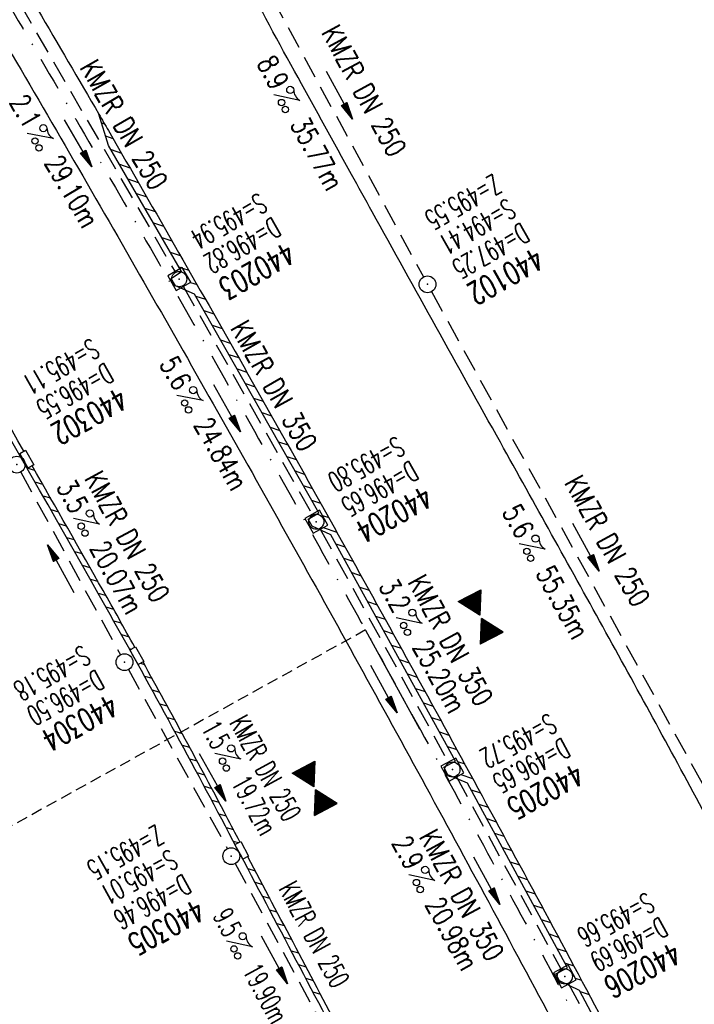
# Model space of a CAD drawing. Extents: x 459406 to 461721, y 413308 to 423218.
# Tile 214 of 256: x 460824 to 460884, y 421325 to 421413. Entities that reach past the tile are written whole.
import ezdxf
from ezdxf.enums import TextEntityAlignment as Align

# ---------------------------------------------------------------- set-up
doc = ezdxf.new("R2010")
doc.units = 0
doc.header["$LTSCALE"] = 2
doc.header["$MEASUREMENT"] = 0
for name, pattern in [('AUSGEZOGEN', [0]), ('GESTRICH-X2', [1.5, 1, -0.5]), ('GESTRICHELT', [0.75, 0.5, -0.25]), ('STRICHPT-X3', [3, 1.5, -0.75, 0, -0.75])]:
    doc.linetypes.add(name, pattern=pattern)
doc.layers.get('0').update_dxf_attribs({"linetype": 'AUSGEZOGEN'})
for name, color, linetype in [('ACHSE', 1, 'STRICHPT-X3'), ('BW-SCHRIFT', 1, 'AUSGEZOGEN'), ('FBR', 8, 'CONTINUOUS'), ('GEF', 7, 'AUSGEZOGEN'), ('HEKTOM', 1, 'GESTRICHELT'), ('KANAL', 7, 'GESTRICH-X2'), ('PFEIL', 7, 'CONTINUOUS'), ('RINNE', 200, 'CONTINUOUS'), ('SCHACHTNR', 6, 'CONTINUOUS'), ('SCHLITZRINNE', 200, 'AUSGEZOGEN'), ('SCHSYMBOL', 7, 'AUSGEZOGEN'), ('TEXTO', 4, 'CONTINUOUS'), ('TEXTU', 4, 'CONTINUOUS')]:
    doc.layers.add(name, color=color, linetype=linetype)
doc.styles.add('ROMANS', font='romans.shx', dxfattribs={"width": 0.8})

# ---------------------------------------------------------------- blocks, each defined once
blk = doc.blocks.new('PROM')
blk.add_line((1.566, 1.817), (0.019, 0.015))
for centre, radius in [((0.317, 1.51), 0.317), ((0.943, 0.291), 0.283), ((1.645, 0.287), 0.283)]:
    blk.add_circle(centre, radius)
blk.add_arc((0.992, 2.682), 1.033, 239.14139, 303.35492)
blk = doc.blocks.new('PFEIL2')
at = {"color": 0}
for p, q in [((0.88, 0.002), (-2.401, -0.012)), ((0.881, -0.271), (0.879, 0.276)), ((0.879, 0.276), (2.429, 0.009)), ((0.911, 0.27), (0.879, 0.265)), ((0.965, 0.261), (0.879, 0.246)), ((1.019, 0.252), (0.879, 0.228)), ((1.073, 0.242), (0.879, 0.209)), ((1.127, 0.233), (0.879, 0.191)), ((1.181, 0.224), (0.879, 0.172)), ((1.235, 0.214), (0.879, 0.154)), ((1.289, 0.205), (0.879, 0.135)), ((1.343, 0.196), (0.879, 0.117)), ((1.397, 0.187), (0.879, 0.098)), ((1.451, 0.177), (0.879, 0.08)), ((1.505, 0.168), (0.879, 0.061)), ((1.559, 0.159), (0.88, 0.043)), ((1.613, 0.149), (0.88, 0.024)), ((1.668, 0.14), (0.88, 0.006)), ((1.722, 0.131), (0.88, -0.013)), ((1.776, 0.121), (0.88, -0.031)), ((1.83, 0.112), (0.88, -0.05)), ((1.884, 0.103), (0.88, -0.068)), ((1.938, 0.094), (0.88, -0.087)), ((1.992, 0.084), (0.88, -0.105)), ((2.046, 0.075), (0.88, -0.124)), ((2.1, 0.066), (0.88, -0.142)), ((2.154, 0.056), (0.88, -0.161)), ((2.208, 0.047), (0.88, -0.179)), ((2.262, 0.038), (0.881, -0.198)), ((2.316, 0.029), (0.881, -0.216)), ((2.37, 0.019), (0.881, -0.235)), ((2.424, 0.01), (0.881, -0.253)), ((2.429, 0.009), (0.881, -0.271))]:
    blk.add_line(p, q, dxfattribs=at)
blk = doc.blocks.new('GST')
at = {"color": 0}
blk.add_circle((0, 0), 0.75, dxfattribs=at)
blk.add_point((0, 0), dxfattribs=at)
blk = doc.blocks.new('10')
blk.add_blockref('GST', (0, 0))
blk = doc.blocks.new('20')
blk.add_lwpolyline([(-0.754, -0.751), (0.754, -0.751), (0.754, 0.75), (-0.754, 0.75)], close=True)
blk.add_circle((0, 0), 0.676)
blk.add_point((0, 0))
blk = doc.blocks.new('A$C599051EF')
for p in [(460838.521, 421389.641), (460850.738, 421368.016), (460862.864, 421345.93), (460872.878, 421327.496)]:
    blk.add_point(p)
at = {"layer": 'RINNE'}
for p, q in [((460831.598, 421403.57), (460831.854, 421403.485)), ((460831.966, 421402.394), (460832.611, 421402.179)), ((460832.447, 421401.18), (460833.366, 421400.874)), ((460833.201, 421399.875), (460834.12, 421399.569)), ((460833.956, 421398.57), (460834.873, 421398.264)), ((460834.71, 421397.265), (460835.625, 421396.96)), ((460835.465, 421395.96), (460836.376, 421395.657)), ((460836.219, 421394.655), (460837.125, 421394.354)), ((460836.974, 421393.35), (460837.873, 421393.051)), ((460837.728, 421392.045), (460838.619, 421391.748)), ((460838.482, 421390.74), (460838.761, 421390.647)), ((460838.821, 421390.627), (460839.364, 421390.447)), ((460839.517, 421389.342), (460840.108, 421389.145)), ((460839.987, 421388.131), (460840.851, 421387.844)), ((460840.725, 421386.832), (460841.592, 421386.543)), ((460841.462, 421385.533), (460842.333, 421385.243)), ((460842.2, 421384.233), (460843.071, 421383.943)), ((460842.937, 421382.934), (460843.809, 421382.644)), ((460843.675, 421381.635), (460844.545, 421381.345)), ((460844.413, 421380.335), (460845.28, 421380.046)), ((460845.15, 421379.036), (460846.014, 421378.748)), ((460845.888, 421377.737), (460846.747, 421377.451)), ((460846.625, 421376.437), (460847.478, 421376.153)), ((460847.363, 421375.138), (460848.208, 421374.857)), ((460848.101, 421373.838), (460848.937, 421373.56)), ((460848.838, 421372.539), (460849.664, 421372.264)), ((460849.576, 421371.24), (460850.391, 421370.969)), ((460850.313, 421369.94), (460851.116, 421369.673)), ((460851.293, 421368.561), (460851.84, 421368.379)), ((460851.343, 421367.49), (460852.562, 421367.084)), ((460852.469, 421366.061), (460853.283, 421365.79)), ((460853.18, 421364.771), (460854.003, 421364.497)), ((460853.89, 421363.48), (460854.722, 421363.204)), ((460854.601, 421362.19), (460855.44, 421361.911)), ((460855.312, 421360.899), (460856.156, 421360.619)), ((460856.023, 421359.609), (460856.871, 421359.327)), ((460856.734, 421358.318), (460857.585, 421358.035)), ((460857.445, 421357.028), (460858.298, 421356.744)), ((460858.156, 421355.737), (460859.009, 421355.454)), ((460858.867, 421354.447), (460859.72, 421354.163)), ((460859.578, 421353.156), (460860.429, 421352.873)), ((460860.289, 421351.866), (460861.137, 421351.584)), ((460861, 421350.575), (460861.843, 421350.295)), ((460861.711, 421349.285), (460862.549, 421349.006)), ((460862.422, 421347.994), (460863.253, 421347.718)), ((460863.332, 421346.638), (460863.956, 421346.43)), ((460863.625, 421345.486), (460864.658, 421345.143)), ((460864.537, 421344.129), (460865.359, 421343.855)), ((460865.231, 421342.844), (460866.058, 421342.569)), ((460865.925, 421341.559), (460866.757, 421341.282)), ((460866.619, 421340.274), (460867.454, 421339.997)), ((460867.314, 421338.989), (460868.15, 421338.711)), ((460868.008, 421337.704), (460868.844, 421337.426)), ((460868.702, 421336.42), (460869.538, 421336.141)), ((460869.396, 421335.135), (460870.231, 421334.857)), ((460870.09, 421333.85), (460870.922, 421333.573)), ((460870.784, 421332.565), (460871.612, 421332.289)), ((460871.478, 421331.28), (460872.301, 421331.006)), ((460872.172, 421329.995), (460872.989, 421329.723)), ((460872.866, 421328.71), (460873.675, 421328.441)), ((460873.811, 421327.342), (460874.361, 421327.159)), ((460874.245, 421326.143), (460875.045, 421325.877))]:
    blk.add_line(p, q, dxfattribs=at)
at = {"layer": 'SCHSYMBOL'}
for points in [[(460837.495, 421389.923), (460838.243, 421388.613), (460839.546, 421389.359), (460838.798, 421390.668)], [(460849.715, 421368.308), (460850.45, 421366.991), (460851.76, 421367.723), (460851.025, 421369.04)], [(460861.844, 421346.232), (460862.566, 421344.908), (460863.883, 421345.627), (460863.161, 421346.951)], [(460871.86, 421327.807), (460872.571, 421326.477), (460873.895, 421327.184), (460873.184, 421328.514)]]:
    blk.add_lwpolyline(points, close=True, dxfattribs=at)
for centre in [(460838.521, 421389.641), (460850.738, 421368.016), (460862.864, 421345.93), (460872.878, 421327.496)]:
    blk.add_circle(centre, 0.676, dxfattribs=at)
blk = doc.blocks.new('*X12')
at = {"color": 0}
for p, q in [((379.636, 182.407), (379.645, 182.415)), ((379.64, 182.401), (379.654, 182.415)), ((379.643, 182.395), (379.663, 182.415)), ((379.646, 182.39), (379.672, 182.415)), ((379.649, 182.384), (379.68, 182.415)), ((379.653, 182.379), (379.689, 182.415)), ((379.656, 182.373), (379.698, 182.415)), ((379.659, 182.367), (379.707, 182.415)), ((379.662, 182.362), (379.716, 182.415)), ((379.665, 182.356), (379.725, 182.415)), ((379.669, 182.351), (379.733, 182.415)), ((379.672, 182.345), (379.742, 182.415)), ((379.675, 182.339), (379.751, 182.415)), ((379.678, 182.334), (379.76, 182.415)), ((379.682, 182.328), (379.769, 182.415)), ((379.685, 182.323), (379.778, 182.415)), ((379.688, 182.317), (379.786, 182.415)), ((379.691, 182.311), (379.795, 182.415)), ((379.695, 182.306), (379.804, 182.415)), ((379.698, 182.3), (379.813, 182.415)), ((379.701, 182.295), (379.822, 182.415)), ((379.704, 182.289), (379.831, 182.415)), ((379.708, 182.283), (379.839, 182.415)), ((379.711, 182.278), (379.848, 182.415)), ((379.714, 182.272), (379.857, 182.415)), ((379.717, 182.267), (379.866, 182.415)), ((379.72, 182.261), (379.875, 182.415)), ((379.724, 182.255), (379.884, 182.415)), ((379.727, 182.25), (379.892, 182.415)), ((379.73, 182.244), (379.901, 182.415)), ((379.733, 182.239), (379.91, 182.415)), ((379.737, 182.233), (379.919, 182.415)), ((379.74, 182.227), (379.928, 182.415)), ((379.743, 182.222), (379.937, 182.415)), ((379.746, 182.216), (379.946, 182.415)), ((379.75, 182.21), (379.954, 182.415)), ((379.753, 182.205), (379.963, 182.415)), ((379.756, 182.199), (379.972, 182.415)), ((379.759, 182.194), (379.981, 182.415)), ((379.763, 182.188), (379.99, 182.415)), ((379.766, 182.182), (379.999, 182.415)), ((379.769, 182.177), (380.007, 182.415)), ((379.772, 182.171), (380.016, 182.415)), ((379.775, 182.166), (380.025, 182.415)), ((379.779, 182.16), (380.034, 182.415)), ((379.782, 182.154), (380.043, 182.415)), ((379.785, 182.149), (380.052, 182.415)), ((379.788, 182.143), (380.06, 182.415)), ((379.792, 182.138), (380.069, 182.415)), ((379.795, 182.132), (380.078, 182.415)), ((379.798, 182.126), (380.087, 182.415)), ((379.801, 182.121), (380.096, 182.415)), ((379.805, 182.115), (380.105, 182.415)), ((379.808, 182.11), (380.113, 182.415)), ((379.811, 182.104), (380.122, 182.415)), ((379.814, 182.098), (380.131, 182.415)), ((379.818, 182.093), (380.14, 182.415)), ((379.821, 182.087), (380.149, 182.415)), ((379.824, 182.082), (380.158, 182.415)), ((379.827, 182.076), (380.166, 182.415)), ((379.83, 182.07), (380.175, 182.415)), ((379.834, 182.065), (380.184, 182.415)), ((379.837, 182.059), (380.193, 182.415)), ((379.84, 182.054), (380.202, 182.415)), ((379.843, 182.048), (380.211, 182.415)), ((379.847, 182.042), (380.22, 182.415)), ((379.85, 182.037), (380.228, 182.415)), ((379.853, 182.031), (380.237, 182.415)), ((379.856, 182.026), (380.246, 182.415)), ((379.86, 182.02), (380.255, 182.415)), ((379.863, 182.014), (380.264, 182.415)), ((379.866, 182.009), (380.273, 182.415)), ((379.869, 182.003), (380.281, 182.415)), ((379.873, 181.998), (380.29, 182.415)), ((379.876, 181.992), (380.299, 182.415)), ((379.879, 181.986), (380.308, 182.415)), ((379.882, 181.981), (380.317, 182.415)), ((379.885, 181.975), (380.326, 182.415)), ((379.889, 181.97), (380.334, 182.415)), ((379.892, 181.964), (380.343, 182.415)), ((379.895, 181.958), (380.352, 182.415)), ((379.898, 181.953), (380.361, 182.415)), ((379.902, 181.947), (380.37, 182.415)), ((379.905, 181.942), (380.379, 182.415)), ((379.908, 181.936), (380.387, 182.415)), ((379.911, 181.93), (380.396, 182.415)), ((379.915, 181.925), (380.405, 182.415)), ((379.918, 181.919), (380.414, 182.415)), ((379.921, 181.914), (380.423, 182.415)), ((379.924, 181.908), (380.432, 182.415)), ((379.928, 181.902), (380.44, 182.415)), ((379.931, 181.897), (380.449, 182.415)), ((379.934, 181.891), (380.458, 182.415)), ((379.937, 181.885), (380.467, 182.415)), ((379.94, 181.88), (380.476, 182.415)), ((379.944, 181.874), (380.485, 182.415)), ((379.947, 181.869), (380.494, 182.415)), ((379.95, 181.863), (380.502, 182.415)), ((379.953, 181.857), (380.511, 182.415)), ((379.957, 181.852), (380.52, 182.415)), ((379.96, 181.846), (380.529, 182.415)), ((379.963, 181.841), (380.538, 182.415)), ((379.966, 181.835), (380.547, 182.415)), ((379.97, 181.829), (380.555, 182.415)), ((379.973, 181.824), (380.564, 182.415)), ((379.976, 181.818), (380.573, 182.415)), ((379.979, 181.813), (380.582, 182.415)), ((379.983, 181.807), (380.591, 182.415)), ((379.986, 181.801), (380.6, 182.415)), ((379.989, 181.796), (380.608, 182.415)), ((379.992, 181.79), (380.617, 182.415)), ((379.995, 181.785), (380.626, 182.415)), ((379.999, 181.779), (380.635, 182.415)), ((380.002, 181.773), (380.644, 182.415)), ((380.005, 181.768), (380.653, 182.415)), ((380.008, 181.762), (380.661, 182.415)), ((380.012, 181.757), (380.67, 182.415)), ((380.015, 181.751), (380.679, 182.415)), ((380.018, 181.745), (380.688, 182.415)), ((380.021, 181.74), (380.697, 182.415)), ((380.025, 181.734), (380.706, 182.415)), ((380.028, 181.729), (380.714, 182.415)), ((380.031, 181.723), (380.723, 182.415)), ((380.034, 181.717), (380.732, 182.415)), ((380.038, 181.712), (380.741, 182.415)), ((380.041, 181.706), (380.75, 182.415)), ((380.044, 181.701), (380.759, 182.415)), ((380.047, 181.695), (380.768, 182.415)), ((380.05, 181.689), (380.776, 182.415)), ((380.054, 181.684), (380.785, 182.415)), ((380.057, 181.678), (380.794, 182.415)), ((380.06, 181.673), (380.803, 182.415)), ((380.063, 181.667), (380.812, 182.415)), ((380.067, 181.661), (380.821, 182.415)), ((380.07, 181.656), (380.829, 182.415)), ((380.073, 181.65), (380.838, 182.415)), ((380.076, 181.645), (380.847, 182.415)), ((380.08, 181.639), (380.856, 182.415)), ((380.083, 181.633), (380.865, 182.415)), ((380.086, 181.628), (380.874, 182.415)), ((380.089, 181.622), (380.882, 182.415)), ((380.093, 181.617), (380.891, 182.415)), ((380.096, 181.611), (380.9, 182.415)), ((380.099, 181.605), (380.909, 182.415)), ((380.102, 181.6), (380.918, 182.415)), ((380.105, 181.594), (380.927, 182.415)), ((380.109, 181.588), (380.935, 182.415)), ((380.112, 181.583), (380.944, 182.415)), ((380.115, 181.577), (380.953, 182.415)), ((380.118, 181.572), (380.962, 182.415)), ((380.122, 181.566), (380.971, 182.415)), ((380.125, 181.56), (380.98, 182.415)), ((380.128, 181.555), (380.988, 182.415)), ((380.131, 181.549), (380.997, 182.415)), ((380.135, 181.544), (381.006, 182.415)), ((380.138, 181.538), (381.015, 182.415)), ((380.141, 181.532), (381.024, 182.415)), ((380.144, 181.527), (381.033, 182.415)), ((380.148, 181.521), (381.042, 182.415)), ((380.151, 181.516), (381.05, 182.415)), ((380.154, 181.51), (381.059, 182.415)), ((380.157, 181.504), (381.068, 182.415)), ((380.16, 181.499), (381.077, 182.415)), ((380.164, 181.493), (381.086, 182.415)), ((380.167, 181.488), (381.095, 182.415)), ((380.17, 181.482), (381.103, 182.415)), ((380.173, 181.476), (381.112, 182.415)), ((380.177, 181.471), (381.121, 182.415)), ((380.18, 181.465), (381.13, 182.415)), ((380.183, 181.46), (381.139, 182.415)), ((380.186, 181.454), (381.148, 182.415)), ((380.19, 181.448), (381.156, 182.415)), ((380.193, 181.443), (381.165, 182.415)), ((380.196, 181.437), (381.174, 182.415)), ((380.199, 181.432), (381.183, 182.415)), ((380.203, 181.426), (381.192, 182.415)), ((380.206, 181.42), (381.201, 182.415)), ((380.209, 181.415), (381.209, 182.415)), ((380.212, 181.409), (381.218, 182.415)), ((380.215, 181.404), (381.227, 182.415)), ((380.219, 181.398), (381.236, 182.415)), ((380.222, 181.392), (381.245, 182.415)), ((380.225, 181.387), (381.254, 182.415)), ((380.228, 181.381), (381.262, 182.415)), ((380.232, 181.376), (381.271, 182.415)), ((380.235, 181.37), (381.28, 182.415)), ((380.238, 181.364), (381.289, 182.415)), ((380.241, 181.359), (381.298, 182.415)), ((380.245, 181.353), (381.307, 182.415)), ((380.248, 181.348), (381.316, 182.415)), ((380.251, 181.342), (381.324, 182.415)), ((380.254, 181.336), (381.333, 182.415)), ((380.258, 181.331), (381.342, 182.415)), ((380.261, 181.325), (381.351, 182.415)), ((380.27, 181.308), (381.344, 182.382)), ((380.274, 181.303), (381.332, 182.361)), ((380.277, 181.297), (381.32, 182.34)), ((380.28, 181.292), (381.308, 182.32)), ((380.283, 181.286), (381.296, 182.299)), ((380.287, 181.28), (381.284, 182.278)), ((380.29, 181.275), (381.272, 182.257)), ((380.293, 181.269), (381.26, 182.236)), ((380.296, 181.263), (381.248, 182.215)), ((380.3, 181.258), (381.236, 182.194)), ((380.303, 181.252), (381.224, 182.173)), ((380.306, 181.247), (381.212, 182.152)), ((380.309, 181.241), (381.2, 182.131)), ((380.313, 181.235), (381.187, 182.11)), ((380.316, 181.23), (381.175, 182.089)), ((380.319, 181.224), (381.163, 182.069)), ((380.322, 181.219), (381.151, 182.048)), ((380.325, 181.213), (381.139, 182.027)), ((380.329, 181.207), (381.127, 182.006)), ((380.332, 181.202), (381.115, 181.985)), ((380.335, 181.196), (381.103, 181.964)), ((380.338, 181.191), (381.091, 181.943)), ((380.342, 181.185), (381.079, 181.922)), ((380.345, 181.179), (381.067, 181.901)), ((380.348, 181.174), (381.055, 181.88)), ((380.351, 181.168), (381.043, 181.859)), ((380.355, 181.163), (381.031, 181.839)), ((380.358, 181.157), (381.018, 181.818)), ((380.361, 181.151), (381.006, 181.797)), ((380.364, 181.146), (380.994, 181.776)), ((380.368, 181.14), (380.982, 181.755)), ((380.371, 181.135), (380.97, 181.734)), ((380.374, 181.129), (380.958, 181.713)), ((380.377, 181.123), (380.946, 181.692)), ((380.38, 181.118), (380.934, 181.671)), ((380.384, 181.112), (380.922, 181.65)), ((380.387, 181.107), (380.91, 181.629)), ((380.39, 181.101), (380.898, 181.608)), ((380.393, 181.095), (380.886, 181.588)), ((380.397, 181.09), (380.874, 181.567)), ((380.4, 181.084), (380.861, 181.546)), ((380.403, 181.079), (380.849, 181.525)), ((380.406, 181.073), (380.837, 181.504)), ((380.41, 181.067), (380.825, 181.483)), ((380.413, 181.062), (380.813, 181.462)), ((380.416, 181.056), (380.801, 181.441)), ((380.419, 181.051), (380.789, 181.42)), ((380.423, 181.045), (380.777, 181.399)), ((380.426, 181.039), (380.765, 181.378)), ((380.429, 181.034), (380.753, 181.358)), ((380.432, 181.028), (380.741, 181.337)), ((380.435, 181.023), (380.729, 181.316)), ((380.439, 181.017), (380.717, 181.295)), ((380.442, 181.011), (380.705, 181.274)), ((380.445, 181.006), (380.692, 181.253)), ((380.448, 181), (380.68, 181.232)), ((380.452, 180.995), (380.668, 181.211)), ((380.455, 180.989), (380.656, 181.19)), ((380.458, 180.983), (380.644, 181.169)), ((380.461, 180.978), (380.632, 181.148)), ((380.465, 180.972), (380.62, 181.127)), ((380.468, 180.966), (380.608, 181.107)), ((380.471, 180.961), (380.596, 181.086)), ((380.474, 180.955), (380.584, 181.065)), ((380.478, 180.95), (380.572, 181.044)), ((380.481, 180.944), (380.56, 181.023)), ((380.484, 180.938), (380.548, 181.002)), ((380.487, 180.933), (380.535, 180.981)), ((380.49, 180.927), (380.523, 180.96)), ((380.494, 180.922), (380.511, 180.939)), ((379.629, 179.164), (380.73, 180.265)), ((379.641, 179.185), (380.727, 180.271)), ((379.642, 179.169), (380.733, 180.26)), ((379.651, 179.169), (380.737, 180.254)), ((379.653, 179.206), (380.724, 180.277)), ((379.66, 179.169), (380.74, 180.249)), ((379.665, 179.227), (380.72, 180.282)), ((379.669, 179.169), (380.743, 180.243)), ((379.677, 179.248), (380.717, 180.288)), ((379.678, 179.169), (380.746, 180.237)), ((379.686, 179.169), (380.75, 180.232)), ((379.689, 179.269), (380.714, 180.293)), ((379.695, 179.169), (380.753, 180.226)), ((379.701, 179.289), (380.711, 180.299)), ((379.704, 179.169), (380.756, 180.221)), ((379.713, 179.31), (380.708, 180.305)), ((379.713, 179.169), (380.759, 180.215)), ((379.722, 179.169), (380.763, 180.209)), ((379.725, 179.331), (380.704, 180.31)), ((379.731, 179.169), (380.766, 180.204)), ((379.737, 179.352), (380.701, 180.316)), ((379.739, 179.169), (380.769, 180.198)), ((379.748, 179.169), (380.772, 180.193)), ((379.749, 179.373), (380.698, 180.321)), ((379.757, 179.169), (380.775, 180.187)), ((379.762, 179.394), (380.695, 180.327)), ((379.766, 179.169), (380.779, 180.181)), ((379.774, 179.415), (380.691, 180.333)), ((379.775, 179.169), (380.782, 180.176)), ((379.784, 179.169), (380.785, 180.17)), ((379.786, 179.436), (380.688, 180.338)), ((379.792, 179.169), (380.788, 180.165)), ((379.798, 179.457), (380.685, 180.344)), ((379.801, 179.169), (380.792, 180.159)), ((379.81, 179.478), (380.682, 180.349)), ((379.81, 179.169), (380.795, 180.153)), ((379.819, 179.169), (380.798, 180.148)), ((379.822, 179.499), (380.678, 180.355)), ((379.828, 179.169), (380.801, 180.142)), ((379.834, 179.519), (380.675, 180.361)), ((379.837, 179.169), (380.805, 180.137)), ((379.845, 179.169), (380.808, 180.131)), ((379.846, 179.54), (380.672, 180.366)), ((379.854, 179.169), (380.811, 180.125)), ((379.858, 179.561), (380.669, 180.372)), ((379.863, 179.169), (380.814, 180.12)), ((379.87, 179.582), (380.665, 180.378)), ((379.872, 179.169), (380.818, 180.114)), ((379.881, 179.169), (380.821, 180.109)), ((379.882, 179.603), (380.662, 180.383)), ((379.89, 179.169), (380.824, 180.103)), ((379.894, 179.624), (380.659, 180.389)), ((379.899, 179.169), (380.827, 180.097)), ((379.906, 179.645), (380.656, 180.394)), ((379.907, 179.169), (380.83, 180.092)), ((379.916, 179.169), (380.834, 180.086)), ((379.919, 179.666), (380.653, 180.4)), ((379.925, 179.169), (380.837, 180.081)), ((379.931, 179.687), (380.649, 180.406)), ((379.934, 179.169), (380.84, 180.075)), ((379.943, 179.708), (380.646, 180.411)), ((379.943, 179.169), (380.843, 180.069)), ((379.952, 179.169), (380.847, 180.064)), ((379.955, 179.729), (380.643, 180.417)), ((379.96, 179.169), (380.85, 180.058)), ((379.967, 179.75), (380.64, 180.422)), ((379.969, 179.169), (380.853, 180.052)), ((379.978, 179.169), (380.856, 180.047)), ((379.979, 179.77), (380.636, 180.428)), ((379.987, 179.169), (380.86, 180.041)), ((379.991, 179.791), (380.633, 180.434)), ((379.996, 179.169), (380.863, 180.036)), ((380.003, 179.812), (380.63, 180.439)), ((380.005, 179.169), (380.866, 180.03)), ((380.013, 179.169), (380.869, 180.024)), ((380.015, 179.833), (380.627, 180.445)), ((380.022, 179.169), (380.873, 180.019)), ((380.027, 179.854), (380.623, 180.45)), ((380.031, 179.169), (380.876, 180.013)), ((380.039, 179.875), (380.62, 180.456)), ((380.04, 179.169), (380.879, 180.008)), ((380.051, 179.896), (380.617, 180.462)), ((380.063, 179.917), (380.614, 180.467)), ((380.075, 179.938), (380.61, 180.473)), ((380.088, 179.959), (380.607, 180.478)), ((380.1, 179.98), (380.604, 180.484)), ((380.112, 180), (380.601, 180.49)), ((380.124, 180.021), (380.598, 180.495)), ((380.136, 180.042), (380.594, 180.501)), ((380.148, 180.063), (380.591, 180.506)), ((380.16, 180.084), (380.588, 180.512)), ((380.172, 180.105), (380.585, 180.518)), ((380.184, 180.126), (380.581, 180.523)), ((380.196, 180.147), (380.578, 180.529)), ((380.208, 180.168), (380.575, 180.534)), ((380.22, 180.189), (380.572, 180.54)), ((380.232, 180.21), (380.568, 180.546)), ((380.245, 180.231), (380.565, 180.551)), ((380.257, 180.251), (380.562, 180.557)), ((380.269, 180.272), (380.559, 180.562)), ((380.281, 180.293), (380.555, 180.568)), ((380.293, 180.314), (380.552, 180.574)), ((380.305, 180.335), (380.549, 180.579)), ((380.317, 180.356), (380.546, 180.585)), ((380.329, 180.377), (380.543, 180.59)), ((380.341, 180.398), (380.539, 180.596)), ((380.353, 180.419), (380.536, 180.602)), ((380.365, 180.44), (380.533, 180.607)), ((380.377, 180.461), (380.53, 180.613)), ((380.389, 180.481), (380.526, 180.618)), ((380.401, 180.502), (380.523, 180.624)), ((380.414, 180.523), (380.52, 180.63)), ((380.426, 180.544), (380.517, 180.635)), ((380.438, 180.565), (380.513, 180.641)), ((380.45, 180.586), (380.51, 180.646)), ((380.462, 180.607), (380.507, 180.652)), ((380.474, 180.628), (380.504, 180.658)), ((380.486, 180.649), (380.5, 180.663)), ((380.049, 179.169), (380.882, 180.002)), ((380.058, 179.169), (380.885, 179.996)), ((380.066, 179.169), (380.889, 179.991)), ((380.075, 179.169), (380.892, 179.985)), ((380.084, 179.169), (380.895, 179.98)), ((380.093, 179.169), (380.898, 179.974)), ((380.102, 179.169), (380.902, 179.968)), ((380.111, 179.169), (380.905, 179.963)), ((380.119, 179.169), (380.908, 179.957)), ((380.128, 179.169), (380.911, 179.952)), ((380.137, 179.169), (380.915, 179.946)), ((380.146, 179.169), (380.918, 179.94)), ((380.155, 179.169), (380.921, 179.935)), ((380.164, 179.169), (380.924, 179.929)), ((380.173, 179.169), (380.928, 179.924)), ((380.181, 179.169), (380.931, 179.918)), ((380.19, 179.169), (380.934, 179.912)), ((380.199, 179.169), (380.937, 179.907)), ((380.208, 179.169), (380.94, 179.901)), ((380.217, 179.169), (380.944, 179.896)), ((380.226, 179.169), (380.947, 179.89)), ((380.234, 179.169), (380.95, 179.884)), ((380.243, 179.169), (380.953, 179.879)), ((380.252, 179.169), (380.957, 179.873)), ((380.261, 179.169), (380.96, 179.868)), ((380.27, 179.169), (380.963, 179.862)), ((380.279, 179.169), (380.966, 179.856)), ((380.287, 179.169), (380.97, 179.851)), ((380.296, 179.169), (380.973, 179.845)), ((380.305, 179.169), (380.976, 179.84)), ((380.314, 179.169), (380.979, 179.834)), ((380.323, 179.169), (380.983, 179.828)), ((380.332, 179.169), (380.986, 179.823)), ((380.34, 179.169), (380.989, 179.817)), ((380.349, 179.169), (380.992, 179.812)), ((380.358, 179.169), (380.995, 179.806)), ((380.367, 179.169), (380.999, 179.8)), ((380.376, 179.169), (381.002, 179.795)), ((380.385, 179.169), (381.005, 179.789)), ((380.394, 179.169), (381.008, 179.784)), ((380.402, 179.169), (381.012, 179.778)), ((380.411, 179.169), (381.015, 179.772)), ((380.42, 179.169), (381.018, 179.767)), ((380.429, 179.169), (381.021, 179.761)), ((380.438, 179.169), (381.025, 179.756)), ((380.447, 179.169), (381.028, 179.75)), ((380.455, 179.169), (381.031, 179.744)), ((380.464, 179.169), (381.034, 179.739)), ((380.473, 179.169), (381.038, 179.733)), ((380.482, 179.169), (381.041, 179.727)), ((380.491, 179.169), (381.044, 179.722)), ((380.5, 179.169), (381.047, 179.716)), ((380.508, 179.169), (381.05, 179.711)), ((380.517, 179.169), (381.054, 179.705)), ((380.526, 179.169), (381.057, 179.699)), ((380.535, 179.169), (381.06, 179.694)), ((380.544, 179.169), (381.063, 179.688)), ((380.553, 179.169), (381.067, 179.683)), ((380.561, 179.169), (381.07, 179.677)), ((380.57, 179.169), (381.073, 179.671)), ((380.579, 179.169), (381.076, 179.666)), ((380.588, 179.169), (381.08, 179.66)), ((380.597, 179.169), (381.083, 179.655)), ((380.606, 179.169), (381.086, 179.649)), ((380.614, 179.169), (381.089, 179.643)), ((380.623, 179.169), (381.093, 179.638)), ((380.632, 179.169), (381.096, 179.632)), ((380.641, 179.169), (381.099, 179.627)), ((380.65, 179.169), (381.102, 179.621)), ((380.659, 179.169), (381.105, 179.615)), ((380.668, 179.169), (381.109, 179.61)), ((380.676, 179.169), (381.112, 179.604)), ((380.685, 179.169), (381.115, 179.599)), ((380.694, 179.169), (381.118, 179.593)), ((380.703, 179.169), (381.122, 179.587)), ((380.712, 179.169), (381.125, 179.582)), ((380.721, 179.169), (381.128, 179.576)), ((380.729, 179.169), (381.131, 179.571)), ((380.738, 179.169), (381.135, 179.565)), ((380.747, 179.169), (381.138, 179.559)), ((380.756, 179.169), (381.141, 179.554)), ((380.765, 179.169), (381.144, 179.548)), ((380.774, 179.169), (381.148, 179.543)), ((380.782, 179.169), (381.151, 179.537)), ((380.791, 179.169), (381.154, 179.531)), ((380.8, 179.169), (381.157, 179.526)), ((380.809, 179.169), (381.16, 179.52)), ((380.818, 179.169), (381.164, 179.515)), ((380.827, 179.169), (381.167, 179.509)), ((380.835, 179.169), (381.17, 179.503)), ((380.844, 179.169), (381.173, 179.498)), ((380.853, 179.169), (381.177, 179.492)), ((380.862, 179.169), (381.18, 179.487)), ((380.871, 179.169), (381.183, 179.481)), ((380.88, 179.169), (381.186, 179.475)), ((380.888, 179.169), (381.19, 179.47)), ((380.897, 179.169), (381.193, 179.464)), ((380.906, 179.169), (381.196, 179.459)), ((380.915, 179.169), (381.199, 179.453)), ((380.924, 179.169), (381.203, 179.447)), ((380.933, 179.169), (381.206, 179.442)), ((380.942, 179.169), (381.209, 179.436)), ((380.95, 179.169), (381.212, 179.43)), ((380.959, 179.169), (381.215, 179.425)), ((380.968, 179.169), (381.219, 179.419)), ((380.977, 179.169), (381.222, 179.414)), ((380.986, 179.169), (381.225, 179.408)), ((380.995, 179.169), (381.228, 179.402)), ((381.003, 179.169), (381.232, 179.397)), ((381.012, 179.169), (381.235, 179.391)), ((381.021, 179.169), (381.238, 179.386)), ((381.03, 179.169), (381.241, 179.38)), ((381.039, 179.169), (381.245, 179.374)), ((381.048, 179.169), (381.248, 179.369)), ((381.056, 179.169), (381.251, 179.363)), ((381.065, 179.169), (381.254, 179.358)), ((381.074, 179.169), (381.258, 179.352)), ((381.083, 179.169), (381.261, 179.346)), ((381.092, 179.169), (381.264, 179.341)), ((381.101, 179.169), (381.267, 179.335)), ((381.109, 179.169), (381.27, 179.33)), ((381.118, 179.169), (381.274, 179.324)), ((381.127, 179.169), (381.277, 179.318)), ((381.136, 179.169), (381.28, 179.313)), ((381.145, 179.169), (381.283, 179.307)), ((381.154, 179.169), (381.287, 179.302)), ((381.162, 179.169), (381.29, 179.296)), ((381.171, 179.169), (381.293, 179.29)), ((381.18, 179.169), (381.296, 179.285)), ((381.189, 179.169), (381.3, 179.279)), ((381.198, 179.169), (381.303, 179.274)), ((381.207, 179.169), (381.306, 179.268)), ((381.216, 179.169), (381.309, 179.262)), ((381.224, 179.169), (381.313, 179.257)), ((381.233, 179.169), (381.316, 179.251)), ((381.242, 179.169), (381.319, 179.246)), ((381.251, 179.169), (381.322, 179.24)), ((381.26, 179.169), (381.325, 179.234)), ((381.269, 179.169), (381.329, 179.229)), ((381.277, 179.169), (381.332, 179.223)), ((381.286, 179.169), (381.335, 179.218)), ((381.295, 179.169), (381.338, 179.212)), ((381.304, 179.169), (381.342, 179.206)), ((381.313, 179.169), (381.345, 179.201)), ((381.322, 179.169), (381.348, 179.195)), ((381.33, 179.169), (381.351, 179.19)), ((381.339, 179.169), (381.355, 179.184)), ((381.348, 179.169), (381.358, 179.178))]:
    blk.add_line(p, q, dxfattribs=at)
blk = doc.blocks.new('TIEFP')
at = {"color": 0}
for points in [[(0.005, 0.151), (-1.131, 2.118), (1.141, 2.118)], [(0.005, -0.172), (-1.131, -2.139), (1.141, -2.139)]]:
    blk.add_lwpolyline(points, close=True, dxfattribs=at)
at = {"color": 0, "xscale": 1.311372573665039, "yscale": 1.311372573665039, "zscale": 1.311372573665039}
blk.add_blockref('*X12', (-498.969, -237.096), dxfattribs=at)

msp = doc.modelspace()

# ---------------------------------------------------------------- linework, layer by layer
at = {"layer": 'ACHSE', "flags": 128}
msp.add_lwpolyline([(459426.662, 423071.803), (459434.696, 423063.959, 0.000009), (459443.64, 423055.227, -0.000014), (459452.584, 423046.495), (459470.472, 423029.03), (459488.36, 423011.565, 0.000028), (459497.304, 423002.833, -0.000019), (459506.249, 422994.101, -0.00001), (459515.193, 422985.368, 0.00001), (459524.137, 422976.636, 0.000005), (459533.081, 422967.904, -0.000014), (459542.025, 422959.172), (459559.913, 422941.707), (459577.801, 422924.242, 0.000014), (459586.745, 422915.51, -0.000007), (459595.689, 422906.778, -0.000007), (459604.633, 422898.046, 0.000014), (459613.577, 422889.313), (459631.466, 422871.848), (459649.354, 422854.384), (459667.242, 422836.919), (459685.13, 422819.454, 0.000014), (459694.074, 422810.722, -0.000007), (459703.018, 422801.99), (459720.906, 422784.525, 0.000016), (459724.892, 422780.634, -0.000005), (459728.877, 422776.743, -0.000854), (459731.569, 422774.105, -0.000319), (459738.762, 422767.026, -0.002071), (459745.754, 422760.078, -0.001348), (459756.422, 422749.331, -0.001735), (459764.656, 422740.934, -0.001541), (459773.862, 422731.42, -0.001535), (459782.493, 422722.391, -0.001533), (459791.081, 422713.295, -0.001538), (459799.62, 422704.14, -0.001542), (459808.076, 422694.96, -0.001544), (459816.476, 422685.728, -0.001539), (459824.843, 422676.417, -0.001534), (459833.152, 422667.055, -0.001539), (459841.381, 422657.669, -0.001538), (459850.202, 422647.481, -0.001798), (459857.687, 422638.719, -0.001274), (459867.543, 422627.036, -0.002004), (459873.759, 422619.57, -0.000175), (459878.95, 422613.279, -0.000644), (459880.358, 422611.567, -0.000005), (459884.996, 422605.912, 0.000011), (459889.634, 422600.258), (459905.489, 422580.929, -0.000007), (459913.416, 422571.264, 0.000013), (459921.344, 422561.599), (459937.199, 422542.27), (459953.054, 422522.941, -0.000013), (459960.981, 422513.276, 0.000013), (459968.909, 422503.611), (459984.764, 422484.282), (460000.619, 422464.953), (460016.474, 422445.624, -0.000013), (460024.401, 422435.959, 0.000013), (460032.329, 422426.294), (460048.184, 422406.965), (460064.039, 422387.636), (460079.894, 422368.307, -0.000013), (460087.822, 422358.642, 0.000013), (460095.749, 422348.977), (460111.604, 422329.648), (460127.459, 422310.319, -0.000007), (460128.884, 422308.581, -0.000001), (460143.314, 422290.989, -0.000002), (460151.241, 422281.324, 0.000015), (460159.168, 422271.66), (460175.023, 422252.331), (460190.878, 422233.002, -0.000013), (460198.805, 422223.337, 0.000013), (460206.733, 422213.672), (460222.588, 422194.343), (460238.443, 422175.014), (460254.298, 422155.685, -0.000013), (460262.225, 422146.02, 0.000006), (460270.153, 422136.355, 0.000006), (460286.008, 422117.026, -0.000004), (460301.863, 422097.697, -0.000002), (460317.718, 422078.367, 0.000003), (460333.573, 422059.038, 0.000003), (460349.428, 422039.709, -0.000003), (460365.283, 422020.38, -0.000003), (460381.138, 422001.051, 0.000002), (460396.993, 421981.721, 0.000004), (460412.848, 421962.392, -0.000004), (460428.703, 421943.063, -0.00001), (460444.557, 421923.733, 0.000007), (460460.412, 421904.404, 0.000007), (460476.267, 421885.075, -0.000009), (460492.122, 421865.746, -0.000004), (460500.05, 421856.081, 0.000013), (460507.977, 421846.416), (460523.832, 421827.087), (460539.687, 421807.758, -0.000013), (460547.615, 421798.093, 0.000013), (460555.542, 421788.428), (460571.397, 421769.099), (460587.252, 421749.77, -0.000006), (460593.285, 421742.414, -0.000005), (460600.584, 421733.516, -0.000221), (460600.794, 421733.26, -0.00002), (460603.104, 421730.438, -0.001396), (460609.311, 421722.812, -0.000905), (460618.831, 421711.005, -0.001598), (460625.682, 421702.421, -0.001252), (460634.363, 421691.415, -0.001248), (460642.05, 421681.569, -0.001247), (460649.698, 421671.671, -0.001249), (460657.298, 421661.734, -0.001252), (460664.835, 421651.775, -0.001254), (460672.327, 421641.773, -0.001254), (460679.772, 421631.728, -0.001248), (460687.162, 421621.653, -0.001247), (460694.508, 421611.532, -0.001248), (460701.802, 421601.377, -0.001248), (460709.041, 421591.191, -0.001255), (460716.232, 421580.966, -0.001255), (460723.37, 421570.705, -0.001253), (460730.46, 421560.405, -0.001254), (460737.493, 421550.076, -0.001245), (460744.465, 421539.726, -0.001241), (460751.409, 421529.307, -0.001249), (460758.312, 421518.837, -0.001258), (460765.117, 421508.401, -0.001258), (460771.865, 421497.938, -0.001248), (460778.614, 421487.358, -0.001243), (460785.302, 421476.758, -0.00125), (460791.901, 421466.181, -0.001256), (460798.46, 421455.551, -0.001254), (460804.975, 421444.872, -0.00125), (460811.434, 421434.165, -0.001251), (460817.835, 421423.433, -0.001246), (460824.181, 421412.672, -0.001245), (460830.48, 421401.867, -0.001251), (460836.726, 421391.029, -0.001252), (460842.909, 421380.176, -0.001256), (460849.043, 421369.282, -0.001256), (460855.12, 421358.361, -0.001246), (460861.131, 421347.43, -0.001241), (460867.112, 421336.425, -0.001247), (460873.04, 421325.386, -0.001253), (460878.885, 421314.371, -0.001261), (460884.678, 421303.319, -0.001257), (460890.436, 421292.199, -0.001248), (460896.133, 421281.059, -0.00125), (460901.764, 421269.913, -0.001246), (460907.347, 421258.723, -0.001246), (460912.869, 421247.515, -0.001249), (460918.335, 421236.28, -0.001248), (460923.75, 421225.007, -0.001253), (460929.103, 421213.719, -0.001251), (460934.405, 421202.392, -0.001254), (460939.649, 421191.042, -0.001255), (460944.833, 421179.671, -0.001251), (460949.963, 421168.267, -0.001252), (460955.033, 421156.846, -0.001247), (460960.047, 421145.395, -0.001247), (460965.004, 421133.921, -0.001248), (460969.9, 421122.429, -0.001246), (460974.746, 421110.897, -0.001255), (460979.54, 421099.326, -0.00126), (460984.257, 421087.777, -0.001252), (460988.908, 421076.225, -0.001243), (460993.535, 421064.563, -0.001243), (460998.107, 421052.872, -0.001254), (461002.582, 421041.257, -0.001259), (461007.005, 421029.604, -0.001252), (461011.394, 421017.862, -0.001245), (461015.72, 421006.112, -0.001249), (461019.972, 420994.38, -0.00125), (461024.171, 420982.613, -0.001249), (461028.315, 420970.813, -0.00125), (461032.394, 420959.009, -0.001248), (461036.422, 420947.164, -0.001254), (461040.394, 420935.287, -0.001259), (461044.292, 420923.435, -0.001252), (461048.126, 420911.576, -0.001245), (461051.923, 420899.629, -0.001244), (461055.662, 420887.657, -0.001252), (461059.317, 420875.747, -0.001256), (461062.914, 420863.813, -0.001249), (461066.471, 420851.792, -0.001248), (461069.966, 420839.762, -0.001254), (461073.385, 420827.768, -0.001253), (461076.746, 420815.75, -0.001249), (461080.058, 420803.675, -0.001247), (461083.311, 420791.579, -0.001252), (461086.49, 420779.517, -0.001251), (461089.608, 420767.44, -0.001245), (461092.68, 420755.295, -0.001248), (461095.688, 420743.146, -0.001251), (461098.628, 420731.013, -0.001257), (461101.691, 420718.09, -0.001425), (461104.332, 420706.673, -0.001081), (461107.664, 420691.933, -0.001652), (461109.792, 420682.276, -0.000251), (461111.911, 420672.484, -0.000696), (461112.668, 420668.95, -0.000002), (461114.482, 420660.43, -0.000008), (461115.035, 420657.832), (461120.24, 420633.38), (461125.445, 420608.928), (461130.65, 420584.476), (461135.855, 420560.024, -0.000004), (461138.458, 420547.797, 0.000004), (461141.06, 420535.571), (461146.265, 420511.119), (461151.47, 420486.667), (461161.88, 420437.763)], format="xyb", dxfattribs=at)
at = {"layer": 'BW-SCHRIFT'}
msp.add_line((460855.12, 421358.361), (460859.926, 421349.57), dxfattribs=at)
at = {"layer": 'FBR'}
for points in [[(460692.98, 421617.055, -0.000535), (460696.13, 421612.703, -0.001248), (460703.429, 421602.54, -0.001248), (460710.674, 421592.346, -0.001255), (460717.87, 421582.112, -0.001255), (460725.015, 421571.843, -0.001253), (460732.11, 421561.534, -0.001254), (460739.149, 421551.198, -0.001245), (460746.127, 421540.839, -0.001241), (460753.076, 421530.412, -0.001249), (460759.984, 421519.933, -0.001258), (460766.795, 421509.489, -0.001258), (460773.548, 421499.018, -0.001248), (460780.303, 421488.429, -0.001243), (460786.996, 421477.821, -0.00125), (460793.6, 421467.235, -0.001256), (460800.164, 421456.597, -0.001254), (460806.685, 421445.909, -0.00125), (460813.149, 421435.194, -0.001251), (460819.555, 421424.453, -0.001246), (460825.906, 421413.683, -0.001076), (460831.356, 421404.343, -0.001251)], [(460951.195, 421207.16, 0.000374), (460946.185, 421217.96, -0.0016), (460944.144, 421222.389, -0.004525), (460941.031, 421229.366, 0.00264), (460935.74, 421241.347, 0.003115), (460927.229, 421260.035, 0.005281), (460922.024, 421270.971, 0.00302), (460917.311, 421280.465, 0.001789), (460909.203, 421296.411, 0.000889), (460900.819, 421312.683, 0.00142), (460895.524, 421322.845, 0.002527), (460885.152, 421342.372, 0.00301), (460876.264, 421358.667, 0.00086), (460867.137, 421375.096, -0.000687), (460855.718, 421395.635, -0.000297), (460853.877, 421398.962, -0.000114), (460849.108, 421407.596, -0.010374), (460839.198, 421426.463, -0.01231)], [(460816.115, 421422.413, -0.001246), (460822.456, 421411.66, -0.001245), (460828.75, 421400.864, -0.001251), (460834.991, 421390.035, -0.001252), (460841.169, 421379.19, -0.001256), (460847.298, 421368.305, -0.001256), (460853.37, 421357.393, -0.001246), (460859.376, 421346.471, -0.001241), (460865.352, 421335.474, -0.001247), (460871.276, 421324.445, -0.001253), (460877.116, 421313.438, -0.001261), (460882.905, 421302.395, -0.001257), (460888.658, 421291.284, -0.001248), (460894.35, 421280.153, -0.00125), (460899.977, 421269.016, -0.001246), (460905.555, 421257.835, -0.001246), (460911.073, 421246.636, -0.001249), (460916.534, 421235.41, -0.001248), (460921.945, 421224.146, -0.001253), (460927.294, 421212.867, -0.001251), (460932.592, 421201.549, -0.001254), (460937.831, 421190.208, -0.000281), (460938.997, 421187.664, -0.001251)], [(460852.943, 421321.357, 0.000019), (460842.305, 421341.505, 0.007258), (460831.301, 421361.633, 0.003447), (460807.229, 421403.506)]]:
    msp.add_lwpolyline(points, format="xyb", dxfattribs=at)
at = {"layer": 'HEKTOM'}
msp.add_line((460855.125, 421358.375), (460820.125, 421339), dxfattribs=at)
at = {"layer": 'KANAL'}
for p, q in [((460843.938, 421419.969), (460860.281, 421389.844)), ((460824.313, 421414.188), (460838.156, 421390.281)), ((460838.875, 421389), (460850.375, 421368.656)), ((460861, 421388.531), (460886.969, 421341.344)), ((460824.406, 421372.438), (460833.281, 421356.156)), ((460851.094, 421367.344), (460862.5, 421346.594)), ((460834, 421354.844), (460842.813, 421338.875)), ((460863.219, 421345.281), (460872.531, 421328.156)), ((460843.5, 421337.563), (460852.25, 421321.344)), ((460873.219, 421326.844), (460882.813, 421308.781))]:
    msp.add_line(p, q, dxfattribs=at)
at = {"layer": 'RINNE'}
for p, q in [((460824.243, 421374.049), (460824.366, 421374.014)), ((460824.95, 421372.81), (460825.637, 421372.616)), ((460825.657, 421371.571), (460826.343, 421371.377)), ((460826.363, 421370.332), (460827.049, 421370.138)), ((460827.068, 421369.093), (460827.754, 421368.899)), ((460827.772, 421367.854), (460828.458, 421367.66)), ((460828.476, 421366.616), (460829.161, 421366.422)), ((460829.179, 421365.378), (460829.864, 421365.184)), ((460829.881, 421364.14), (460830.565, 421363.946)), ((460830.582, 421362.902), (460831.266, 421362.709)), ((460831.282, 421361.665), (460831.966, 421361.472)), ((460831.981, 421360.428), (460832.663, 421360.235)), ((460832.676, 421359.192), (460833.357, 421359)), ((460833.367, 421357.957), (460834.047, 421357.765)), ((460834.055, 421356.724), (460834.26, 421356.665)), ((460835.071, 421355.397), (460835.417, 421355.299)), ((460835.421, 421354.259), (460836.097, 421354.067)), ((460836.098, 421353.028), (460836.774, 421352.837)), ((460836.773, 421351.798), (460837.447, 421351.607)), ((460837.444, 421350.568), (460838.117, 421350.378)), ((460838.111, 421349.34), (460838.783, 421349.15)), ((460838.776, 421348.113), (460839.446, 421347.923)), ((460839.437, 421346.887), (460840.106, 421346.697)), ((460840.094, 421345.661), (460840.763, 421345.472)), ((460840.749, 421344.437), (460841.416, 421344.248)), ((460841.4, 421343.213), (460842.066, 421343.025)), ((460842.048, 421341.991), (460842.713, 421341.803)), ((460842.694, 421340.769), (460843.358, 421340.581)), ((460843.339, 421339.547), (460843.793, 421339.419)), ((460844.607, 421338.149), (460844.649, 421338.137)), ((460844.629, 421337.104), (460845.294, 421336.916)), ((460845.274, 421335.882), (460845.939, 421335.694)), ((460845.919, 421334.66), (460846.584, 421334.472)), ((460846.564, 421333.438), (460847.229, 421333.25)), ((460847.209, 421332.217), (460847.874, 421332.029)), ((460847.854, 421330.995), (460848.519, 421330.807)), ((460848.499, 421329.773), (460849.164, 421329.585)), ((460849.144, 421328.551), (460849.809, 421328.363)), ((460849.789, 421327.33), (460850.454, 421327.141)), ((460850.434, 421326.108), (460851.099, 421325.92))]:
    msp.add_line(p, q, dxfattribs=at)
for points in [[(460852.943, 421321.357, 0.000019), (460842.305, 421341.505, 0.007258), (460831.301, 421361.633, 0.003447), (460807.229, 421403.506)], [(460824.675, 421374.301, 0.00242), (460807.711, 421403.672, 0.003447)], [(460834.565, 421356.835, 0.001828), (460831.736, 421361.879, 0.000912), (460825.42, 421372.996, 0.003447)], [(460843.933, 421339.493, 0.000002), (460842.747, 421341.738, 0.004954), (460835.294, 421355.521, 0.000912)], [(460853.228, 421321.887, 0.000015), (460844.635, 421338.164, 0.004954)]]:
    msp.add_lwpolyline(points, format="xyb", dxfattribs=at)
at = {"layer": 'SCHLITZRINNE'}
msp.add_lwpolyline([(460831.356, 421404.343, -0.000169), (460832.21, 421402.87, -0.001251), (460838.462, 421392.023, -0.001252), (460844.649, 421381.162, -0.001256), (460850.788, 421370.259, -0.001256), (460856.87, 421359.329, -0.001246), (460862.886, 421348.39, -0.001241), (460868.872, 421337.376, -0.001247), (460874.804, 421326.328, -0.001253), (460880.654, 421315.304, -0.001261), (460886.452, 421304.243, -0.001257), (460892.214, 421293.114, -0.001248), (460897.916, 421281.966, -0.00125), (460903.551, 421270.81, -0.001246), (460909.138, 421259.612, -0.001246), (460914.665, 421248.394, -0.001249), (460920.136, 421237.15, -0.001248), (460925.555, 421225.868, -0.001253), (460930.912, 421214.572, -0.001251), (460936.218, 421203.235, -0.006952), (460942.017, 421190.442, -0.000367)], format="xyb", dxfattribs=at)
at = {"layer": 'SCHLITZRINNE', "flags": 128}
msp.add_lwpolyline([(460941.583, 421190.232), (460935.156, 421204.026), (460933.535, 421204.924), (460933.249, 421205.561), (460934.209, 421206.015), (460922.208, 421231.457), (460920.59, 421232.468), (460920.237, 421233.223), (460921.156, 421233.63), (460908.191, 421260.118), (460906.8, 421260.829), (460906.5, 421261.368), (460907.346, 421261.8), (460894.588, 421287.1), (460892.862, 421287.617), (460892.483, 421288.277), (460893.669, 421288.888), (460884.421, 421306.901), (460882.725, 421307.714), (460882.389, 421308.403), (460883.399, 421308.897), (460874.193, 421326.242), (460872.402, 421327.101), (460872.091, 421327.734), (460873.11, 421328.259), (460864.22, 421344.716), (460862.458, 421345.472), (460862.101, 421346.134), (460863.145, 421346.682), (460852.038, 421366.843), (460850.357, 421367.609), (460850.009, 421368.251), (460850.959, 421368.803), (460839.892, 421388.299), (460838.183, 421389.034), (460837.799, 421389.682), (460838.731, 421390.31), (460832.227, 421401.56), (460831.356, 421404.343)], dxfattribs=at)
at = {"layer": 'SCHSYMBOL'}
for points in [[(460825.061, 421372.792), (460824.318, 421374.099), (460824.825, 421374.387), (460825.567, 421373.08)], [(460834.857, 421355.278), (460834.128, 421356.592), (460834.638, 421356.875), (460835.367, 421355.561)], [(460844.193, 421337.93), (460843.491, 421339.259), (460844.006, 421339.531), (460844.708, 421338.202)]]:
    msp.add_lwpolyline(points, close=True, dxfattribs=at)

# ---------------------------------------------------------------- block references
msp.add_blockref('A$C599051EF', (0, 0))
at = {"layer": 'GEF', "rotation": 27.68795048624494}
for p in [(460865.375, 421359.546), (460850.585, 421344.268)]:
    msp.add_blockref('TIEFP', p, dxfattribs=at)
at = {"layer": 'PFEIL'}
for p, rotation in [((460852.804, 421406.023), 298.4865), ((460829.519, 421401.754), 300.0516), ((460842.783, 421378.139), 299.4642), ((460874.757, 421365.747), 298.8027000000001), ((460827.968, 421363.823), 118.6163999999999), ((460856.754, 421353.104), 298.7684), ((460841.508, 421345.238), 298.8221), ((460865.933, 421336.019), 298.5123999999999), ((460846.998, 421328.979), 298.3034999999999)]:
    msp.add_blockref('PFEIL2', p, dxfattribs=dict(at, rotation=rotation))
at = {"layer": 'SCHSYMBOL'}
for name, p, rotation in [('20', (460838.521, 421389.641), 299.7634), ('10', (460860.65, 421389.175), 299.5043), ('GST', (460824.041, 421373.109), 119.5978999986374), ('20', (460850.738, 421368.016), 299.1942), ('GST', (460833.651, 421355.495), 119.1342000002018), ('20', (460862.864, 421345.93), 298.6167), ('GST', (460843.16, 421338.214), 118.6782000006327), ('20', (460872.878, 421327.496), 298.1359)]:
    msp.add_blockref(name, p, dxfattribs=dict(at, rotation=rotation))
at = {"layer": 'TEXTU'}
for p, rotation in [((460846.934, 421406.064), 298.4865), ((460824.948, 421402.615), 300.0516), ((460838.294, 421379.279), 299.4642), ((460829.083, 421368.31), 298.6164), ((460868.791, 421366.066), 298.8027000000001), ((460857.815, 421359.459), 298.7684), ((460841.672, 421347.364), 298.8221), ((460858.956, 421336.549), 298.5123999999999), ((460842.697, 421330.638), 298.3034999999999)]:
    msp.add_blockref('PROM', p, dxfattribs=dict(at, rotation=rotation))

# ---------------------------------------------------------------- texts
at = {"layer": 'SCHACHTNR', "style": 'ROMANS'}
for s, height, rotation, width, p in [('Z=495.55', 1.8, 209.5043, 0.6, (460866.531, 421399.063)), ('S=495.94', 1.8, 209.7634, 0.6, (460845.625, 421397.375)), ('S=494.41', 1.8, 209.5043, 0.6, (460867.781, 421396.875)), ('D=496.82', 1.8, 209.7634, 0.6, (460846.844, 421395.219)), ('D=497.25', 1.8, 209.5043, 0.6, (460869, 421394.719)), ('440203', 2, 209.7634, 0.7, (460848.094, 421393.031)), ('440102', 2, 209.5043, 0.7, (460870.25, 421392.531)), ('S=495.11', 1.8, 209.5979, 0.6, (460830.691, 421384.412)), ('D=496.55', 1.8, 209.5979, 0.6, (460831.941, 421382.225)), ('440302', 2, 209.5979, 0.7, (460833.16, 421380.069)), ('S=495.80', 1.8, 209.1942, 0.6, (460857.906, 421375.688)), ('D=496.65', 1.8, 209.1942, 0.6, (460859.125, 421373.5)), ('440204', 2, 209.1942, 0.7, (460860.344, 421371.313)), ('S=495.18', 1.8, 209.1342, 0.6, (460829.906, 421357.063)), ('D=496.50', 1.8, 209.1342, 0.6, (460831.125, 421354.875)), ('440304', 2, 209.1342, 0.7, (460832.344, 421352.719)), ('S=495.72', 1.8, 208.6167, 0.6, (460871.476, 421350.992)), ('D=496.65', 1.8, 208.6167, 0.6, (460872.664, 421348.805)), ('440205', 2, 208.6167, 0.7, (460873.851, 421346.586)), ('Z=495.15', 1.8, 208.6782, 0.6, (460836.469, 421341.063)), ('S=495.01', 1.8, 208.6782, 0.6, (460837.688, 421338.875)), ('D=496.46', 1.8, 208.6782, 0.6, (460838.875, 421336.656)), ('S=495.66', 1.8, 208.1359, 0.6, (460880.188, 421335.031)), ('440305', 2, 208.6782, 0.7, (460840.063, 421334.469)), ('D=496.69', 1.8, 208.1359, 0.6, (460881.375, 421332.844)), ('440206', 2, 208.1359, 0.7, (460882.531, 421330.625))]:
    msp.add_text(s, height=height, rotation=rotation, dxfattribs=dict(at, width=width)).set_placement(p)
at = {"layer": 'TEXTO', "style": 'ROMANS'}
for s, rotation, width, p in [('KMZR DN 250', 298.4865, 0.75, (460854.197, 421405.993)), ('KMZR DN 250', 300.0516, 0.75, (460832.819, 421402.956)), ('KMZR DN 350', 299.4642, 0.75, (460846.178, 421379.691)), ('KMZR DN 250', 298.6164, 0.75, (460833.099, 421366.258)), ('KMZR DN 250', 298.8027, 0.75, (460875.89, 421365.874)), ('KMZR DN 350', 298.7684, 0.75, (460861.909, 421357.024)), ('KMZR DN 250', 298.8221, 0.6, (460845.414, 421345.63)), ('KMZR DN 350', 298.5124, 0.75, (460862.905, 421334.307)), ('KMZR DN 250', 298.3035, 0.6, (460849.756, 421330.809))]:
    msp.add_text(s, height=1.8, rotation=rotation, dxfattribs=dict(at, width=width)).set_placement(p, align=Align.CENTER)
at = {"layer": 'TEXTU', "style": 'ROMANS'}
for s, rotation, width, p in [('8.9', 298.4865, 0.75, (460845.406, 421408.906)), ('2.1', 300.0516, 0.75, (460823.334, 421405.417)), ('35.77m', 298.4865, 0.75, (460848.375, 421403.438)), ('29.10m', 300.0516, 0.75, (460826.459, 421400.01)), ('5.6', 299.4642, 0.75, (460836.713, 421382.09)), ('24.84m', 299.4642, 0.75, (460839.775, 421376.652)), ('3.5', 298.6164, 0.75, (460827.54, 421371.135)), ('5.6', 298.8027, 0.75, (460867.25, 421368.906)), ('20.07m', 298.6164, 0.75, (460830.509, 421365.667)), ('55.35m', 298.8027, 0.75, (460870.25, 421363.438)), ('3.2', 298.7684, 0.75, (460856.268, 421362.281)), ('25.20m', 298.7684, 0.75, (460859.268, 421356.843)), ('1.5', 298.8221, 0.6, (460840.427, 421349.621)), ('19.72m', 298.8221, 0.6, (460843.114, 421344.746)), ('2.9', 298.5124, 0.75, (460857.427, 421339.389)), ('20.98m', 298.5124, 0.75, (460860.396, 421333.92)), ('9.5', 298.3035, 0.6, (460841.469, 421332.906)), ('19.90m', 298.3035, 0.6, (460844.125, 421328))]:
    msp.add_text(s, height=1.8, rotation=rotation, dxfattribs=dict(at, width=width)).set_placement(p)

doc.saveas('drawing.dxf')
